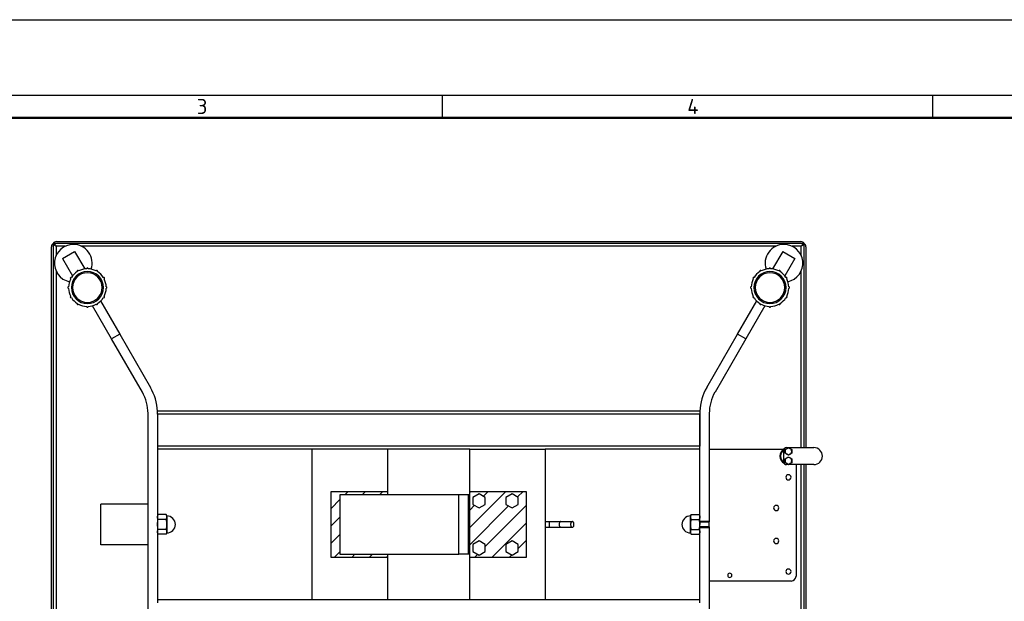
# Model space of a CAD drawing. Header units: millimetres. Extents: x 0 to 3360, y 0 to 2376.
# Tile 4 of 5: x 1272 to 2316, y 1759 to 2376. Entities that reach past the tile are written whole.
import ezdxf

# ---------------------------------------------------------------- set-up
doc = ezdxf.new("R2010")
doc.units = ezdxf.units.MM
doc.header["$LTSCALE"] = 8
for name, color, linetype in [('00_COMPONENTS', 7, 'Continuous'), ('3_ALL_AXES', 7, 'Continuous'), ('AXES', 7, 'Continuous'), ('DATUM_CURVES', 7, 'Continuous')]:
    doc.layers.add(name, color=color, linetype=linetype)
doc.layers.add('AM_BOR', color=7, linetype='Continuous', lineweight=50)
doc.styles.add('Note', font='isocpeur.ttf')

# ---------------------------------------------------------------- blocks, each defined once
blk = doc.blocks.new('MT_ISO_A3')
at = {"layer": 'AM_BOR', "lineweight": 25}
for p, q in [((20, 287), (410, 287)), ((215, 287), (215, 284)), ((280, 287), (280, 284))]:
    blk.add_line(p, q, dxfattribs=at)
at = {"layer": 'AM_BOR', "lineweight": 50}
blk.add_line((23, 284), (407, 284), dxfattribs=at)
at = {"layer": 'Defpoints', "lineweight": 25}
blk.add_line((0, 297), (420, 297), dxfattribs=at)
at = {"layer": 'AM_BOR', "lineweight": 25, "char_height": 2, "attachment_point": 4, "style": 'Note'}
for s, insert in [('\\fISOCPEUR|b0|i0;\\H2.0000;3', (182.5, 285.5)), ('\\fISOCPEUR|b0|i0;\\H2.0000;4', (247.5, 285.5))]:
    blk.add_mtext(s, dxfattribs=dict(at, insert=insert))

msp = doc.modelspace()

# ---------------------------------------------------------------- linework, layer by layer
at = {"color": 7, "linetype": 'Continuous'}
for p, q in [((1311.3, 2140.7), (2100.4, 2140.7)), ((1305.8, 1546.2), (1305.8, 2135.2)), ((1317.5, 2122.8), (1330.5, 2130.3)), ((1330.5, 2130.3), (1341.2, 2111.7)), ((2081.2, 2130.3), (2070.4, 2111.7)), ((2081.2, 2130.3), (2094.2, 2122.8)), ((2105.8, 2135.2), (2105.8, 1922.2)), ((1317.5, 2122.8), (1328.3, 2104.2)), ((2094.2, 2122.8), (2083.4, 2104.2)), ((1358, 2077.7), (1378.3, 2042.5)), ((2033.3, 2042.5), (2053.7, 2077.7)), ((1369.7, 2037.5), (1349.4, 2072.7)), ((2062.3, 2072.7), (2042, 2037.5)), ((1378.3, 2042.5), (1369.7, 2037.5)), ((1402.3, 1981), (1369.7, 2037.5)), ((1378.3, 2042.5), (1411, 1986)), ((2000.7, 1986), (2033.3, 2042.5)), ((2042, 2037.5), (2009.4, 1981)), ((2042, 2037.5), (2033.3, 2042.5)), ((1408.3, 1722.9), (1408.3, 1958.5)), ((1993.3, 1960.7), (1418.3, 1960.7)), ((1418.3, 1957.7), (1418.3, 1958.8)), ((1418.3, 1958.5), (1418.3, 1957.7)), ((1418.3, 1957.7), (1418.3, 1923.7)), ((1418.3, 1957.7), (1418.3, 1923.7)), ((1993.3, 1958.8), (1993.3, 1957.7)), ((1993.3, 1957.7), (1993.3, 1958.5)), ((1993.3, 1957.7), (1993.3, 1923.7)), ((1993.3, 1923.7), (1993.3, 1957.7)), ((2003.3, 1958.5), (2003.3, 1844.3)), ((1418.3, 1923.7), (1418.3, 1920.7)), ((1993.3, 1920.7), (1993.3, 1923.7)), ((1749.3, 1920.7), (1418.3, 1920.7)), ((1418.3, 1920.7), (1418.3, 1760.7)), ((1582.3, 1760.7), (1582.3, 1920.7)), ((1662.3, 1920.7), (1662.3, 1872.2)), ((1749.3, 1920.7), (1829.3, 1920.7)), ((1749.3, 1760.7), (1749.3, 1920.7)), ((1829.3, 1920.7), (1829.3, 1760.7)), ((1993.3, 1920.7), (1829.3, 1920.7)), ((1993.3, 1844.3), (1993.3, 1920.7)), ((2003.3, 1920.7), (2082.4, 1920.7)), ((2095.3, 1904.2), (2095.3, 1785.7)), ((2105.8, 1904.2), (2105.8, 1546.2)), ((1611.8, 1872.2), (1611.8, 1809.2)), ((1737.8, 1872.2), (1611.8, 1872.2)), ((1747.8, 1872.2), (1737.8, 1872.2)), ((1737.8, 1809.2), (1737.8, 1872.2)), ((1747.8, 1872.2), (1747.8, 1809.2)), ((1749.3, 1872.2), (1747.8, 1872.2)), ((1759.3, 1873.2), (1752.8, 1869.4)), ((1752.8, 1869.4), (1752.8, 1861.9)), ((1765.8, 1869.4), (1759.3, 1873.2)), ((1765.8, 1861.9), (1765.8, 1869.4)), ((1794.3, 1873.2), (1787.8, 1869.4)), ((1787.8, 1869.4), (1787.8, 1861.9)), ((1800.8, 1869.4), (1794.3, 1873.2)), ((1800.8, 1861.9), (1800.8, 1869.4)), ((1752.8, 1861.9), (1759.3, 1858.2)), ((1759.3, 1858.2), (1765.8, 1861.9)), ((1787.8, 1861.9), (1794.3, 1858.2)), ((1794.3, 1858.2), (1800.8, 1861.9)), ((1829.3, 1843.7), (1834, 1843.7)), ((1829.3, 1837.7), (1834, 1837.7)), ((1834, 1843.7), (1845.9, 1843.7)), ((1834, 1837.7), (1845.9, 1837.7)), ((1845.9, 1843.7), (1858.1, 1843.7)), ((1845.9, 1837.7), (1858.1, 1837.7)), ((1993.3, 1843.3), (1993.3, 1844.3)), ((1993.3, 1843.3), (2003.3, 1843.3)), ((2003.3, 1838.1), (1993.3, 1838.1)), ((1993.3, 1837.1), (1993.3, 1838.1)), ((2003.3, 1844.3), (2003.3, 1843.3)), ((2003.3, 1838.1), (2003.3, 1837.1)), ((1993.3, 1760.7), (1993.3, 1837.1)), ((2003.3, 1837.1), (2003.3, 1722.9)), ((1759.3, 1823.2), (1752.8, 1819.4)), ((1752.8, 1819.4), (1752.8, 1811.9)), ((1765.8, 1819.4), (1759.3, 1823.2)), ((1765.8, 1811.9), (1765.8, 1819.4)), ((1794.3, 1823.2), (1787.8, 1819.4)), ((1787.8, 1819.4), (1787.8, 1811.9)), ((1800.8, 1819.4), (1794.3, 1823.2)), ((1800.8, 1811.9), (1800.8, 1819.4)), ((1611.8, 1809.2), (1737.8, 1809.2)), ((1662.3, 1809.2), (1662.3, 1760.7)), ((1747.8, 1809.2), (1737.8, 1809.2)), ((1749.3, 1809.2), (1747.8, 1809.2)), ((1752.8, 1811.9), (1759.3, 1808.2)), ((1759.3, 1808.2), (1765.8, 1811.9)), ((1787.8, 1811.9), (1794.3, 1808.2)), ((1794.3, 1808.2), (1800.8, 1811.9)), ((2090.3, 1780.7), (2003.3, 1780.7)), ((1749.3, 1760.7), (1418.3, 1760.7)), ((1418.3, 1760.7), (1418.3, 1757.7)), ((1829.3, 1760.7), (1749.3, 1760.7)), ((1993.3, 1760.7), (1829.3, 1760.7)), ((1993.3, 1757.7), (1993.3, 1760.7))]:
    msp.add_line(p, q, dxfattribs=at)
at = {"color": 3, "linetype": 'Continuous'}
for p, q in [((1307.8, 2138.7), (1307.8, 1542.7)), ((2103.8, 2138.7), (1307.8, 2138.7)), ((2103.8, 1922.2), (2103.8, 2138.7)), ((2103.8, 1542.7), (2103.8, 1904.2))]:
    msp.add_line(p, q, dxfattribs=at)
at = {"color": 9, "linetype": 'Continuous'}
for p, q in [((1310.8, 2135.7), (1310.8, 2125.7)), ((1320.5, 2135.7), (1310.8, 2135.7)), ((2073.9, 2135.7), (1337.8, 2135.7)), ((2100.8, 2135.7), (2091.2, 2135.7)), ((2100.8, 2125.7), (2100.8, 2135.7)), ((1310.8, 2109.7), (1310.8, 1571.7)), ((2100.8, 1922.2), (2100.8, 2109.7)), ((1993.3, 1957.7), (1418.3, 1957.7)), ((1993.3, 1923.7), (1418.3, 1923.7)), ((2100.8, 1571.7), (2100.8, 1904.2)), ((1834, 1840.7), (1834, 1843.7)), ((1834, 1837.7), (1834, 1840.7)), ((1993.3, 1844.3), (2003.3, 1844.3)), ((2003.3, 1837.1), (1993.3, 1837.1))]:
    msp.add_line(p, q, dxfattribs=at)
at = {"color": 7, "linetype": 'Continuous'}
for centre, radius, start, end in [((1311.3, 2136.7), 4, 90, 150), ((2100.4, 2136.7), 4, 30, 90), ((1309.8, 2135.2), 4, 120, 180), ((2101.8, 2135.2), 4, 0, 60), ((1363.3, 1958.5), 55, 2.3406, 30), ((2048.3, 1958.5), 55, 150, 177.6594), ((1363.3, 1958.5), 45, 0, 30), ((2048.3, 1958.5), 45, 150, 180), ((1363.3, 1958.5), 55, 0, 2.3406), ((2048.3, 1958.5), 55, 177.6594, 180), ((2087.3, 1913.2), 9, 118.9504, 180), ((2087.3, 1913.2), 9, 180, 241.0496), ((2087.3, 1913.2), 8.5, 124.5549, 180), ((2087.3, 1913.2), 8.5, 180, 235.4451), ((2090.3, 1785.7), 5, 270, 0)]:
    msp.add_arc(centre, radius, start, end, dxfattribs=at)
at = {"color": 3, "linetype": 'Continuous'}
for points in [[(1307.8, 2138.7), (1307.8, 2138.1), (1308.6, 2137.2), (1309.7, 2136.4), (1310.5, 2135.9), (1310.8, 2135.7)], [(1307.8, 2138.7), (1308.4, 2138.7), (1309.3, 2137.9), (1310.1, 2136.8), (1310.6, 2136.1), (1310.8, 2135.7)], [(2103.8, 2138.7), (2103.8, 2138.1), (2103.1, 2137.2), (2102, 2136.4), (2101.2, 2135.9), (2100.8, 2135.7)], [(2103.8, 2138.7), (2103.3, 2138.7), (2102.4, 2137.9), (2101.6, 2136.8), (2101.1, 2136.1), (2100.8, 2135.7)]]:
    msp.add_open_spline(points, degree=3, knots=[0, 0, 0, 0, 0.400699, 0.683915, 1, 1, 1, 1], dxfattribs=at)
at = {"color": 9, "linetype": 'Continuous'}
for points, knots in [([(1845.9, 1843.7), (1845.8, 1843.7), (1845.5, 1843.6), (1845.2, 1843.5), (1844.9, 1843.2), (1844.5, 1842.7), (1844.2, 1841.8), (1844.1, 1841.1), (1844.1, 1840.7)], [0, 0, 0, 0, 0.09155, 0.189361, 0.297812, 0.418776, 0.694677, 1, 1, 1, 1]), ([(1844.1, 1840.7), (1844.1, 1840.3), (1844.2, 1839.6), (1844.5, 1838.7), (1844.9, 1838.2), (1845.2, 1837.9), (1845.5, 1837.7), (1845.8, 1837.7), (1845.9, 1837.7)], [0, 0, 0, 0, 0.305323, 0.581224, 0.702188, 0.810639, 0.90845, 1, 1, 1, 1])]:
    msp.add_open_spline(points, degree=3, knots=knots, dxfattribs=at)
at = {"color": 7, "linetype": 'Continuous'}
for points, knots in [([(1858.1, 1843.7), (1858, 1843.7), (1857.7, 1843.6), (1857.4, 1843.5), (1857.1, 1843.2), (1856.7, 1842.7), (1856.4, 1841.8), (1856.3, 1841.1), (1856.3, 1840.7)], [0, 0, 0, 0, 0.091551, 0.189364, 0.297817, 0.41878, 0.694692, 1, 1, 1, 1]), ([(1856.3, 1840.7), (1856.3, 1840.3), (1856.4, 1839.6), (1856.7, 1838.7), (1857.1, 1838.2), (1857.4, 1837.9), (1857.7, 1837.7), (1858, 1837.7), (1858.1, 1837.7)], [0, 0, 0, 0, 0.305309, 0.581221, 0.702184, 0.810636, 0.908449, 1, 1, 1, 1]), ([(1859.8, 1840.7), (1859.8, 1841.1), (1859.8, 1841.8), (1859.5, 1842.7), (1859.1, 1843.2), (1858.8, 1843.5), (1858.5, 1843.6), (1858.2, 1843.7), (1858.1, 1843.7)], [0, 0, 0, 0, 0.305309, 0.581221, 0.702184, 0.810636, 0.908449, 1, 1, 1, 1]), ([(1858.1, 1837.7), (1858.2, 1837.7), (1858.5, 1837.7), (1858.8, 1837.9), (1859.1, 1838.2), (1859.5, 1838.7), (1859.8, 1839.6), (1859.8, 1840.3), (1859.8, 1840.7)], [0, 0, 0, 0, 0.091551, 0.189364, 0.297817, 0.41878, 0.694692, 1, 1, 1, 1])]:
    msp.add_open_spline(points, degree=3, knots=knots, dxfattribs=at)
at = {"layer": '00_COMPONENTS', "color": 7, "linetype": 'Continuous'}
for centre, radius, start, end in [((1329.1, 2117.7), 20, 90, 258.1563), ((1329.1, 2117.7), 20, 341.8487, 90), ((2082.5, 2117.7), 20, 90, 198.1513), ((2082.5, 2117.7), 20, 281.8438, 90), ((1344, 2091.9), 17, 0, 180), ((1344, 2091.9), 20, 122.292, 147.708), ((1334, 2109.3), 0.8, 28.854, 211.146), ((1344, 2091.9), 20, 92.292, 117.708), ((1344, 2111.9), 0.8, 358.854, 181.146), ((1344, 2091.9), 20, 62.292, 87.708), ((1354, 2109.3), 0.8, 328.854, 151.146), ((1344, 2091.9), 20, 32.292, 57.708), ((2067.7, 2091.9), 17, 0, 180), ((2067.7, 2091.9), 20, 122.292, 147.708), ((2057.7, 2109.3), 0.8, 28.854, 211.146), ((2067.7, 2091.9), 20, 92.292, 117.708), ((2067.7, 2111.9), 0.8, 358.854, 181.146), ((2067.7, 2091.9), 20, 62.292, 87.708), ((2077.7, 2109.3), 0.8, 328.854, 151.146), ((2067.7, 2091.9), 20, 32.292, 57.708), ((1344, 2091.9), 20, 152.292, 177.708), ((1326.7, 2101.9), 0.8, 58.854, 241.146), ((1344, 2091.9), 15.7, 0, 180), ((1361.3, 2101.9), 0.8, 298.854, 121.146), ((1344, 2091.9), 20, 2.292, 27.708), ((2067.7, 2091.9), 20, 152.292, 177.708), ((2050.4, 2101.9), 0.8, 58.854, 241.146), ((2067.7, 2091.9), 15.7, 0, 180), ((2085, 2101.9), 0.8, 298.854, 121.146), ((2067.7, 2091.9), 20, 2.292, 27.708), ((1324, 2091.9), 0.8, 88.854, 271.146), ((1344, 2091.9), 20, 182.292, 207.708), ((1344, 2091.9), 17, 180, 0), ((1344, 2091.9), 15.7, 180, 0), ((1344, 2091.9), 20, 332.292, 357.708), ((1364, 2091.9), 0.8, 268.854, 91.146), ((2047.7, 2091.9), 0.8, 88.854, 271.146), ((2067.7, 2091.9), 20, 182.292, 207.708), ((2067.7, 2091.9), 17, 180, 0), ((2067.7, 2091.9), 15.7, 180, 0), ((2067.7, 2091.9), 20, 332.292, 357.708), ((2087.7, 2091.9), 0.8, 268.854, 91.146), ((1326.7, 2081.9), 0.8, 118.854, 301.146), ((1344, 2091.9), 20, 212.292, 237.708), ((1344, 2091.9), 20, 302.292, 327.708), ((1361.3, 2081.9), 0.8, 238.854, 61.146), ((2050.4, 2081.9), 0.8, 118.854, 301.146), ((2067.7, 2091.9), 20, 212.292, 237.708), ((2067.7, 2091.9), 20, 302.292, 327.708), ((2085, 2081.9), 0.8, 238.854, 61.146), ((1334, 2074.6), 0.8, 148.854, 331.146), ((1344, 2091.9), 20, 242.292, 267.708), ((1344, 2071.9), 0.8, 178.854, 1.146), ((1344, 2091.9), 20, 272.292, 297.708), ((1354, 2074.6), 0.8, 208.854, 31.146), ((2057.7, 2074.6), 0.8, 148.854, 331.146), ((2067.7, 2091.9), 20, 242.292, 267.708), ((2067.7, 2071.9), 0.8, 178.854, 1.146), ((2067.7, 2091.9), 20, 272.292, 297.708), ((2077.7, 2074.6), 0.8, 208.854, 31.146)]:
    msp.add_arc(centre, radius, start, end, dxfattribs=at)
at = {"layer": '3_ALL_AXES', "color": 7, "linetype": 'Continuous'}
for p, q in [((2083.8, 1920.2), (2085.6, 1921.2)), ((2085.6, 1921.2), (2087.3, 1922.2)), ((2087.3, 1922.2), (2089.1, 1921.2)), ((2089.1, 1921.2), (2090.8, 1920.2)), ((2083.8, 1918.2), (2083.8, 1920.2)), ((2083.8, 1916.2), (2083.8, 1918.2)), ((2085.6, 1915.2), (2083.8, 1916.2)), ((2083.8, 1910.2), (2085.6, 1911.2)), ((2087.3, 1914.1), (2085.6, 1915.2)), ((2085.6, 1911.2), (2087.3, 1912.2)), ((2089.1, 1915.2), (2087.3, 1914.1)), ((2087.3, 1912.2), (2089.1, 1911.2)), ((2090.8, 1916.2), (2089.1, 1915.2)), ((2089.1, 1911.2), (2090.8, 1910.2)), ((2090.8, 1920.2), (2090.8, 1918.2)), ((2090.8, 1918.2), (2090.8, 1916.2)), ((2083.8, 1908.2), (2083.8, 1910.2)), ((2083.8, 1906.2), (2083.8, 1908.2)), ((2085.6, 1905.2), (2083.8, 1906.2)), ((2087.3, 1904.1), (2085.6, 1905.2)), ((2089.1, 1905.2), (2087.3, 1904.1)), ((2090.8, 1906.2), (2089.1, 1905.2)), ((2090.8, 1910.2), (2090.8, 1908.2)), ((2090.8, 1908.2), (2090.8, 1906.2)), ((1419.1, 1851.1), (1418.3, 1849.7)), ((1427.5, 1851.1), (1419.1, 1851.1)), ((1428.3, 1849.7), (1427.5, 1851.1)), ((1428.3, 1849.7), (1428.3, 1848.5)), ((1428.3, 1848.5), (1428.3, 1846.7)), ((1983.3, 1849.7), (1984.1, 1851.1)), ((1983.3, 1848.5), (1983.3, 1849.7)), ((1983.3, 1846.7), (1983.3, 1848.5)), ((1984.1, 1851.1), (1992.5, 1851.1)), ((1992.5, 1851.1), (1993.3, 1849.7)), ((1427.5, 1845.9), (1419.1, 1845.9)), ((1428.3, 1846.7), (1428.3, 1846.2)), ((1428.3, 1846.2), (1428.3, 1846.2)), ((1428.3, 1846.2), (1428.3, 1845.8)), ((1428.3, 1845.8), (1428.3, 1845.7)), ((1428.3, 1845.7), (1428.3, 1840.7)), ((1428.3, 1840.7), (1428.3, 1835.6)), ((1983.3, 1846.2), (1983.3, 1846.7)), ((1983.3, 1845.8), (1983.3, 1846.2)), ((1983.3, 1846.2), (1983.3, 1846.2)), ((1983.3, 1845.7), (1983.3, 1845.8)), ((1983.3, 1840.7), (1983.3, 1845.7)), ((1983.3, 1835.6), (1983.3, 1840.7)), ((1984.1, 1845.9), (1992.5, 1845.9)), ((1419.1, 1830.3), (1418.3, 1831.7)), ((1427.5, 1835.5), (1419.1, 1835.5)), ((1427.5, 1830.3), (1419.1, 1830.3)), ((1428.3, 1831.7), (1427.5, 1830.3)), ((1428.3, 1835.6), (1428.3, 1835.6)), ((1428.3, 1835.6), (1428.3, 1835.2)), ((1428.3, 1835.2), (1428.3, 1835.2)), ((1428.3, 1835.2), (1428.3, 1834.7)), ((1428.3, 1834.7), (1428.3, 1832.9)), ((1428.3, 1832.9), (1428.3, 1831.7)), ((1983.3, 1835.2), (1983.3, 1835.6)), ((1983.3, 1835.6), (1983.3, 1835.6)), ((1983.3, 1834.7), (1983.3, 1835.2)), ((1983.3, 1835.2), (1983.3, 1835.2)), ((1983.3, 1832.9), (1983.3, 1834.7)), ((1983.3, 1831.7), (1983.3, 1832.9)), ((1983.3, 1831.7), (1984.1, 1830.3)), ((1984.1, 1835.5), (1992.5, 1835.5)), ((1984.1, 1830.3), (1992.5, 1830.3)), ((1992.5, 1830.3), (1993.3, 1831.7))]:
    msp.add_line(p, q, dxfattribs=at)
for centre, radius, start, end in [((2087.3, 1918.2), 3.5, 120, 180), ((2087.3, 1918.2), 3.5, 60, 120), ((2087.3, 1918.2), 3.5, 0, 60), ((2087.3, 1918.2), 3.5, 180, 240), ((2087.3, 1908.2), 3.5, 120, 180), ((2087.3, 1918.2), 3.5, 240, 300), ((2087.3, 1908.2), 3.5, 60, 120), ((2087.3, 1918.2), 3.5, 300, 0), ((2087.3, 1908.2), 3.5, 0, 60), ((2087.3, 1908.2), 3.5, 180, 240), ((2087.3, 1908.2), 3.5, 240, 300), ((2087.3, 1908.2), 3.5, 300, 0), ((1428.3, 1840.7), 9, 0, 90), ((1983.3, 1840.7), 9, 90, 180), ((1428.3, 1840.7), 9, 270, 0), ((1983.3, 1840.7), 9, 180, 270), ((1969.3, 1839.2), 24.2, 12.9834, 16.1591), ((1972.2, 1839.8), 21.2, 11.8758, 12.9308), ((1973.4, 1840.1), 19.9, 10.5742, 11.8776), ((1973.4, 1841.3), 20, 348.1232, 349.3946), ((1969.3, 1842.2), 24.2, 343.8408, 347.0172), ((1972.2, 1841.5), 21.2, 347.0698, 348.1247)]:
    msp.add_arc(centre, radius, start, end, dxfattribs=at)
for points, knots in [([(1418.3, 1848.5), (1418.3, 1848.7), (1418.4, 1849.1), (1418.5, 1849.8), (1418.8, 1850.5), (1419, 1850.9), (1419.1, 1851.1)], [0, 0, 0, 0, 0.240405, 0.485503, 0.738357, 1, 1, 1, 1]), ([(1419.1, 1845.9), (1419, 1846.1), (1418.8, 1846.5), (1418.5, 1847.2), (1418.4, 1847.8), (1418.3, 1848.3), (1418.3, 1848.5)], [0, 0, 0, 0, 0.261643, 0.514497, 0.759595, 1, 1, 1, 1]), ([(1428.3, 1848.5), (1428.3, 1848.7), (1428.3, 1849.1), (1428.1, 1849.8), (1427.9, 1850.5), (1427.7, 1850.9), (1427.5, 1851.1)], [0, 0, 0, 0, 0.240405, 0.485503, 0.738357, 1, 1, 1, 1]), ([(1427.5, 1845.9), (1427.7, 1846.1), (1427.9, 1846.5), (1428.1, 1847.2), (1428.3, 1847.8), (1428.3, 1848.3), (1428.3, 1848.5)], [0, 0, 0, 0, 0.261643, 0.514497, 0.759595, 1, 1, 1, 1]), ([(1984.1, 1851.1), (1984, 1850.9), (1983.8, 1850.5), (1983.5, 1849.8), (1983.4, 1849.1), (1983.3, 1848.7), (1983.3, 1848.5)], [0, 0, 0, 0, 0.261643, 0.514497, 0.759595, 1, 1, 1, 1]), ([(1983.3, 1848.5), (1983.3, 1848.3), (1983.4, 1847.8), (1983.5, 1847.2), (1983.8, 1846.5), (1984, 1846.1), (1984.1, 1845.9)], [0, 0, 0, 0, 0.240405, 0.485503, 0.738357, 1, 1, 1, 1]), ([(1992.5, 1851.1), (1992.7, 1850.9), (1992.9, 1850.5), (1993.1, 1849.8), (1993.3, 1849.1), (1993.3, 1848.7), (1993.3, 1848.5)], [0, 0, 0, 0, 0.261643, 0.514497, 0.759595, 1, 1, 1, 1]), ([(1993.3, 1848.5), (1993.3, 1848.3), (1993.3, 1847.8), (1993.1, 1847.2), (1992.9, 1846.5), (1992.7, 1846.1), (1992.5, 1845.9)], [0, 0, 0, 0, 0.240405, 0.485503, 0.738357, 1, 1, 1, 1]), ([(1418.3, 1840.7), (1418.3, 1841.1), (1418.4, 1842), (1418.6, 1843.8), (1418.9, 1845), (1419.1, 1845.9)], [0, 0, 0, 0, 0.250049, 0.5001, 1, 1, 1, 1]), ([(1419.1, 1835.5), (1418.9, 1836.3), (1418.6, 1837.6), (1418.4, 1839.4), (1418.3, 1840.2), (1418.3, 1840.7)], [0, 0, 0, 0, 0.499901, 0.749951, 1, 1, 1, 1]), ([(1428.3, 1840.7), (1428.3, 1841.1), (1428.3, 1842), (1428.1, 1843.8), (1427.8, 1845), (1427.5, 1845.9)], [0, 0, 0, 0, 0.250049, 0.5001, 1, 1, 1, 1]), ([(1427.5, 1835.5), (1427.8, 1836.3), (1428.1, 1837.6), (1428.3, 1839.4), (1428.3, 1840.2), (1428.3, 1840.7)], [0, 0, 0, 0, 0.499901, 0.749951, 1, 1, 1, 1]), ([(1984.1, 1845.9), (1983.9, 1845), (1983.6, 1843.8), (1983.4, 1842), (1983.3, 1841.1), (1983.3, 1840.7)], [0, 0, 0, 0, 0.499901, 0.749951, 1, 1, 1, 1]), ([(1983.3, 1840.7), (1983.3, 1840.2), (1983.4, 1839.4), (1983.6, 1837.6), (1983.9, 1836.3), (1984.1, 1835.5)], [0, 0, 0, 0, 0.250049, 0.5001, 1, 1, 1, 1]), ([(1993, 1843.8), (1993.1, 1843.3), (1993.3, 1842.2), (1993.3, 1841.2), (1993.3, 1840.7)], [0, 0, 0, 0, 0.50001, 1, 1, 1, 1]), ([(1418.3, 1832.9), (1418.3, 1833.1), (1418.4, 1833.6), (1418.5, 1834.2), (1418.8, 1834.9), (1419, 1835.3), (1419.1, 1835.5)], [0, 0, 0, 0, 0.240405, 0.485503, 0.738357, 1, 1, 1, 1]), ([(1419.1, 1830.3), (1419, 1830.5), (1418.8, 1830.9), (1418.5, 1831.6), (1418.4, 1832.2), (1418.3, 1832.7), (1418.3, 1832.9)], [0, 0, 0, 0, 0.261643, 0.514497, 0.759595, 1, 1, 1, 1]), ([(1428.3, 1832.9), (1428.3, 1833.1), (1428.3, 1833.6), (1428.1, 1834.2), (1427.9, 1834.9), (1427.7, 1835.3), (1427.5, 1835.5)], [0, 0, 0, 0, 0.240405, 0.485503, 0.738357, 1, 1, 1, 1]), ([(1427.5, 1830.3), (1427.7, 1830.5), (1427.9, 1830.9), (1428.1, 1831.6), (1428.3, 1832.2), (1428.3, 1832.7), (1428.3, 1832.9)], [0, 0, 0, 0, 0.261643, 0.514497, 0.759595, 1, 1, 1, 1]), ([(1984.1, 1835.5), (1984, 1835.3), (1983.8, 1834.9), (1983.5, 1834.2), (1983.4, 1833.6), (1983.3, 1833.1), (1983.3, 1832.9)], [0, 0, 0, 0, 0.261643, 0.514497, 0.759595, 1, 1, 1, 1]), ([(1983.3, 1832.9), (1983.3, 1832.7), (1983.4, 1832.2), (1983.5, 1831.6), (1983.8, 1830.9), (1984, 1830.5), (1984.1, 1830.3)], [0, 0, 0, 0, 0.240405, 0.485503, 0.738357, 1, 1, 1, 1]), ([(1992.5, 1835.5), (1992.7, 1835.3), (1992.9, 1834.9), (1993.1, 1834.2), (1993.3, 1833.6), (1993.3, 1833.1), (1993.3, 1832.9)], [0, 0, 0, 0, 0.261643, 0.514497, 0.759595, 1, 1, 1, 1]), ([(1993.3, 1832.9), (1993.3, 1832.7), (1993.3, 1832.2), (1993.1, 1831.6), (1992.9, 1830.9), (1992.7, 1830.5), (1992.5, 1830.3)], [0, 0, 0, 0, 0.240405, 0.485503, 0.738357, 1, 1, 1, 1])]:
    msp.add_open_spline(points, degree=3, knots=knots, dxfattribs=at)
at = {"layer": 'AXES', "color": 3, "linetype": 'Continuous'}
for p, q in [((2085.3, 1922.2), (2087.3, 1922.2)), ((2087.4, 1922.2), (2114.3, 1922.2)), ((2082.3, 1907.2), (2082.3, 1919.2)), ((2087.3, 1904.2), (2085.3, 1904.2)), ((2114.3, 1904.2), (2087.4, 1904.2))]:
    msp.add_line(p, q, dxfattribs=at)
at = {"layer": 'AXES', "color": 7, "linetype": 'Continuous'}
for p, q in [((1408.3, 1862.2), (1358.3, 1862.2)), ((1358.3, 1848.4), (1358.3, 1862.2)), ((1358.3, 1848.2), (1358.3, 1848.4)), ((1358.3, 1833.2), (1358.3, 1848.2)), ((1993.3, 1838.1), (1993.3, 1843.3)), ((2003.3, 1838.1), (2003.3, 1843.3)), ((1358.3, 1832.9), (1358.3, 1833.2)), ((1358.3, 1819.2), (1358.3, 1832.9)), ((1408.3, 1819.2), (1358.3, 1819.2))]:
    msp.add_line(p, q, dxfattribs=at)
at = {"layer": 'AXES', "color": 3, "linetype": 'Continuous'}
for centre, radius, start, end in [((2085.3, 1919.2), 3, 90, 180), ((2114.3, 1913.2), 9, 270, 90), ((2085.3, 1907.2), 3, 180, 270)]:
    msp.add_arc(centre, radius, start, end, dxfattribs=at)
at = {"layer": 'AXES', "color": 7, "linetype": 'Continuous'}
for centre, radius, start, end in [((2087.3, 1890.7), 2.75, 90, 270), ((2087.3, 1890.7), 2.75, 270, 90), ((2074.3, 1858.2), 2.75, 90, 270), ((2074.3, 1858.2), 2.75, 270, 90), ((2074.3, 1823.2), 2.75, 90, 270), ((2074.3, 1823.2), 2.75, 270, 90), ((2025.1, 1786.7), 2.25, 90, 270), ((2025.1, 1786.7), 2.25, 270, 90), ((2087.3, 1790.7), 2.75, 90, 270), ((2087.3, 1790.7), 2.75, 270, 90)]:
    msp.add_arc(centre, radius, start, end, dxfattribs=at)
at = {"layer": 'DATUM_CURVES', "color": 4, "linetype": 'Continuous'}
for p, q in [((1602.3, 1805.7), (1602.3, 1875.7)), ((1602.3, 1875.7), (1662.3, 1875.7)), ((1662.3, 1875.7), (1662.3, 1872.2)), ((1749.3, 1875.7), (1809.3, 1875.7)), ((1749.3, 1805.7), (1749.3, 1875.7)), ((1809.3, 1875.7), (1809.3, 1805.7)), ((1662.3, 1809.2), (1662.3, 1805.7)), ((1662.3, 1805.7), (1602.3, 1805.7)), ((1809.3, 1805.7), (1749.3, 1805.7))]:
    msp.add_line(p, q, dxfattribs=at)
at = {"layer": 'DATUM_CURVES', "color": 2, "linetype": 'Continuous'}
for p, q in [((1620.5, 1875.7), (1617, 1872.2)), ((1638.9, 1875.7), (1635.4, 1872.2)), ((1657.3, 1875.7), (1653.8, 1872.2)), ((1749.3, 1874.5), (1750.6, 1875.7)), ((1749.3, 1837.6), (1787.5, 1875.7)), ((1763.9, 1870.6), (1769, 1875.7)), ((1800.1, 1869.9), (1805.9, 1875.7)), ((1611.8, 1867.1), (1602.3, 1857.6)), ((1749.3, 1856), (1754.4, 1861)), ((1749.3, 1819.1), (1790.6, 1860.4)), ((1765.8, 1817.2), (1809.3, 1860.7)), ((1611.8, 1848.6), (1602.3, 1839.1)), ((1772.8, 1805.7), (1809.3, 1842.2)), ((1611.8, 1830.2), (1602.3, 1820.7)), ((1800.8, 1815.3), (1809.3, 1823.8)), ((1611.8, 1811.7), (1605.8, 1805.7)), ((1627.7, 1809.2), (1624.2, 1805.7)), ((1646.2, 1809.2), (1642.7, 1805.7)), ((1662.3, 1806.9), (1661.1, 1805.7)), ((1754.3, 1805.7), (1757.8, 1809.1)), ((1791.2, 1805.7), (1793.9, 1808.4))]:
    msp.add_line(p, q, dxfattribs=at)

# ---------------------------------------------------------------- block references
at = {"lineweight": 0, "xscale": 8, "yscale": 8, "zscale": 8}
msp.add_blockref('MT_ISO_A3', (0, 0), dxfattribs=at)

doc.saveas('drawing.dxf')
